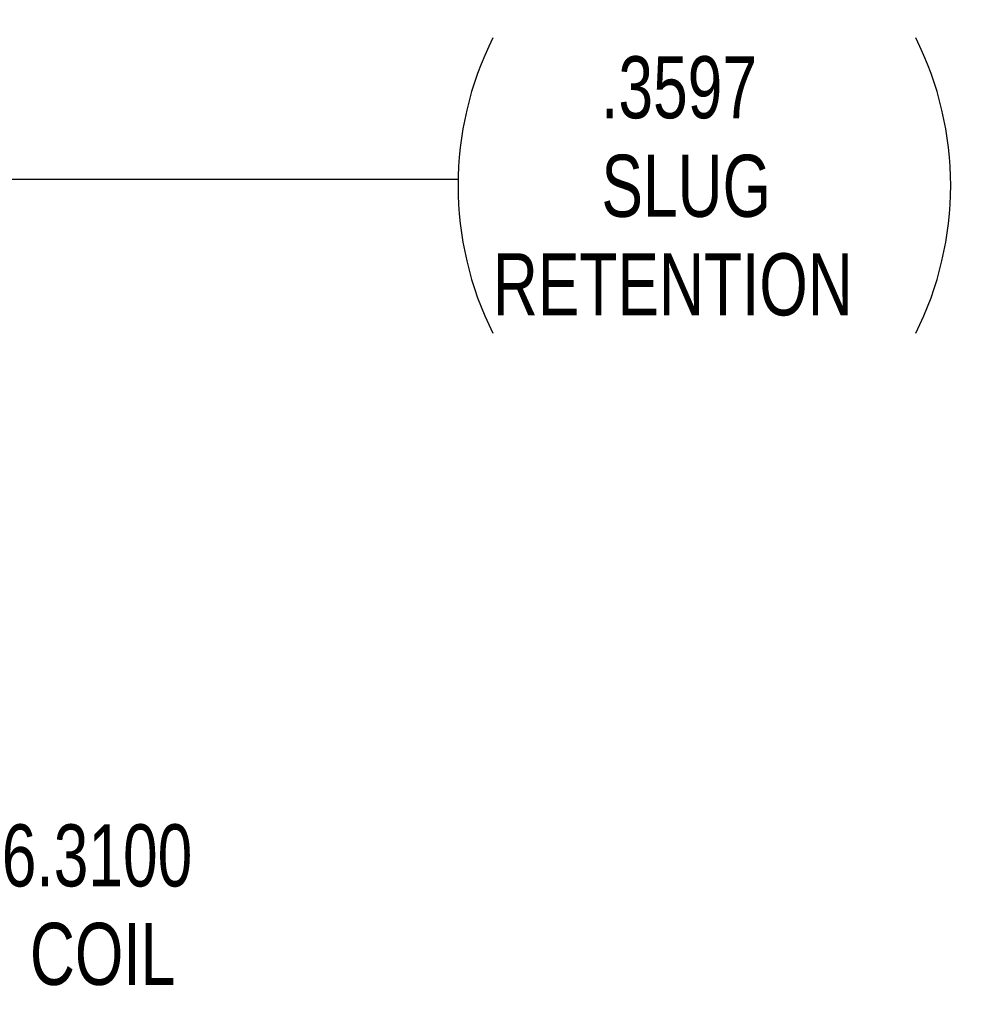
# Model space of a CAD drawing. Header units: inches. Extents: x 0.1 to 87.3, y 0.1 to 33.9.
# Tile 114 of 174: x 48.4 to 50.3, y 19.4 to 21.4. Entities that reach past the tile are written whole.
import ezdxf

# ---------------------------------------------------------------- set-up
doc = ezdxf.new("R2010")
doc.units = ezdxf.units.IN
doc.header["$MEASUREMENT"] = 0
doc.layers.add('DIMENSIONS', color=171, linetype='Continuous')
doc.styles.add('SLDTEXTSTYLE0', font='TXT', dxfattribs={"width": 0.75})
doc.dimstyles.new('SLDDIMSTYLE0', dxfattribs={"dimtxt": 0.125, "dimasz": 0.13, "dimexe": 0, "dimexo": 0.0625, "dimgap": 0.03125, "dimtad": 0, "dimtih": 1, "dimtoh": 1, "dimdec": 4, "dimrnd": 1e-09, "dimzin": 4, "dimdsep": 46, "dimtxsty": 'SLDTEXTSTYLE0', "dimsah": 1, "dimcen": 0.09, "dimadec": 0, "dimazin": 1, "dimtfac": 1, "dimtdec": 4, "dimtofl": 0, "dimtmove": 0, "dimatfit": 3, "dimfxl": 1, "dimfrac": 2, "dimtolj": 1, "dimtzin": 12, "dimarcsym": 0})
doc.dimstyles.new('SLDDIMSTYLE6', dxfattribs={"dimtxt": 0.125, "dimasz": 0.13, "dimexe": 0, "dimexo": 0.0625, "dimgap": 0.03125, "dimtad": 0, "dimtih": 1, "dimtoh": 1, "dimdec": 4, "dimrnd": 1e-09, "dimzin": 12, "dimdsep": 46, "dimtxsty": 'SLDTEXTSTYLE0', "dimsah": 1, "dimcen": 0.09, "dimadec": 0, "dimazin": 3, "dimtfac": 1, "dimtdec": 4, "dimtofl": 0, "dimtmove": 0, "dimatfit": 3, "dimfxl": 1, "dimfrac": 2, "dimtolj": 1, "dimtzin": 12, "dimarcsym": 0})

# ---------------------------------------------------------------- blocks, each defined once
blk = doc.blocks.new('_D')
at = {"layer": 'DIMENSIONS'}
for p, q in [((48.1618, 20.4384), (48.1618, 26.7484)), ((48.1618, 19.6468), (48.1618, 20.4384)), ((48.4118, 19.6468), (48.1618, 19.6468))]:
    blk.add_line(p, q, dxfattribs=at)
for points in [[(48.1618, 26.7484), (48.1418, 26.6184), (48.1818, 26.6184)], [(48.1618, 20.4384), (48.1818, 20.5684), (48.1418, 20.5684)]]:
    blk.add_solid(points, dxfattribs=at)
at = {"layer": 'DIMENSIONS', "char_height": 0.125, "attachment_point": 1, "style": 'SLDTEXTSTYLE0'}
for s, insert in [('6.3100', (48.4118, 19.8079)), ('COIL', (48.4684, 19.6095))]:
    blk.add_mtext(s, dxfattribs=dict(at, insert=insert))
blk = doc.blocks.new('_D_9')
at = {"layer": 'DIMENSIONS'}
for p, q in [((46.1547, 20.7084), (46.1547, 21.2322)), ((46.5144, 20.7084), (46.5144, 21.2322)), ((46.1547, 21.1072), (46.5144, 21.1072)), ((46.5144, 21.1072), (49.3301, 21.1072))]:
    blk.add_line(p, q, dxfattribs=at)
for centre, start, end in [((49.9957, 21.0945), 153.4349, 206.5651), ((49.6561, 21.0945), 333.4349, 26.5651)]:
    blk.add_arc(centre, 0.6656, start, end, dxfattribs=at)
for points in [[(46.1547, 21.1072), (46.2847, 21.0872), (46.2847, 21.1272)], [(46.5144, 21.1072), (46.3844, 21.1272), (46.3844, 21.0872)]]:
    blk.add_solid(points, dxfattribs=at)
at = {"layer": 'DIMENSIONS', "char_height": 0.125, "attachment_point": 1, "style": 'SLDTEXTSTYLE0'}
for s, insert in [('.3597', (49.6181, 21.3549)), ('SLUG', (49.6187, 21.1565)), ('RETENTION', (49.4003, 20.958))]:
    blk.add_mtext(s, dxfattribs=dict(at, insert=insert))

msp = doc.modelspace()

# ---------------------------------------------------------------- dimensions: what is measured, and where the dimension line sits
at = {"layer": 'DIMENSIONS'}
dim = msp.add_linear_dim(base=(48.16177, 26.74835), p1=(48.38457, 20.43835), p2=(48.38457, 26.74835), angle=90, text='<>\\PCOIL', dimstyle='SLDDIMSTYLE0', dxfattribs=at)
dim.commit()
dim.dimension.update_dxf_attribs({"geometry": '_D', "text_midpoint": (48.16177, 19.64679), "dimtype": 160})
dim = msp.add_linear_dim(base=(46.51442, 21.10723), p1=(46.15473, 20.65835), p2=(46.51442, 20.65835), text='(<>\\PSLUG\\PRETENTION)', dimstyle='SLDDIMSTYLE6', dxfattribs=at)
dim.commit()
dim.dimension.update_dxf_attribs({"geometry": '_D_9', "text_midpoint": (49.82587, 21.10723), "dimtype": 160})

doc.saveas('drawing.dxf')
